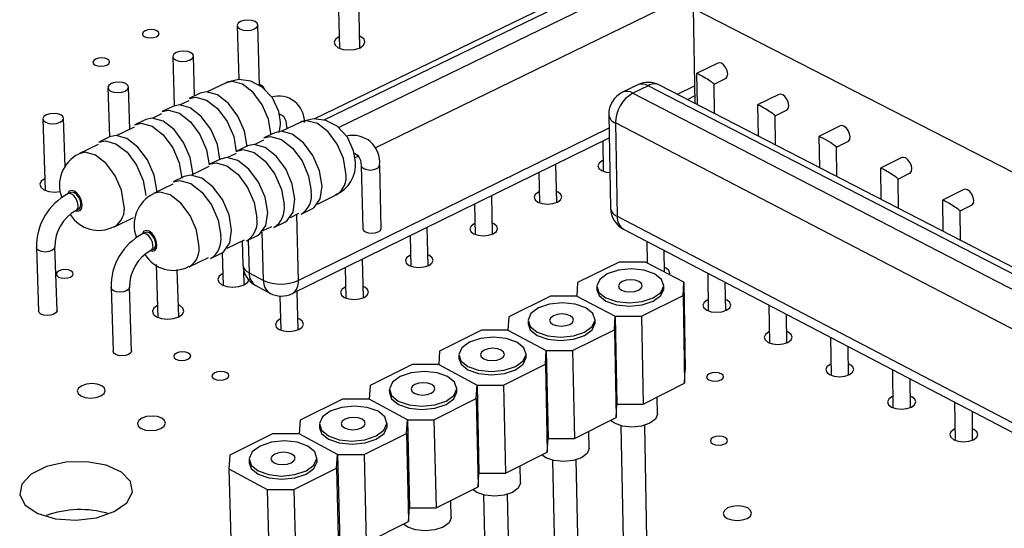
# Model space of a CAD drawing. Extents: x 67 to 205, y 67 to 144.
# Tile 5 of 14: x 101 to 125, y 97 to 109. Entities that reach past the tile are written whole.
import ezdxf

# ---------------------------------------------------------------- set-up
doc = ezdxf.new("R2010")
doc.units = 0
doc.layers.get('0').update_dxf_attribs({"linetype": 'CONTINUOUS'})

msp = doc.modelspace()

# ---------------------------------------------------------------- linework, layer by layer
at = {"color": 7, "linetype": 'CONTINUOUS'}
for p, q in [((120.114, 112.388), (108.255, 106.641)), ((108.826, 110.137), (108.872, 108.385)), ((109.378, 108.398), (109.334, 110.15)), ((132.878, 101.546), (117.61, 109.37)), ((117.61, 109.37), (117.649, 107.029)), ((106.345, 108.946), (106.383, 107.611)), ((106.897, 107.464), (106.855, 108.96)), ((104.751, 108.181), (104.788, 106.964)), ((105.292, 107.208), (105.262, 108.197)), ((118.222, 108.021), (117.696, 107.764)), ((106.069, 107.532), (105.606, 107.309)), ((117.695, 107.762), (117.708, 106.998)), ((118.129, 107.498), (118.411, 107.636)), ((103.15, 107.413), (103.189, 106.195)), ((103.695, 106.389), (103.662, 107.429)), ((116.24, 107.482), (115.864, 107.298)), ((116.496, 107.462), (116.12, 107.278)), ((129.436, 100.779), (116.496, 107.462)), ((129.721, 100.797), (116.782, 107.476)), ((118.141, 106.775), (118.129, 107.499)), ((105.147, 107.088), (104.935, 106.986)), ((105.429, 107.274), (105.16, 107.145)), ((116.12, 107.278), (129.06, 100.587)), ((117.471, 107.121), (117.646, 107.207)), ((119.729, 107.246), (119.204, 106.987)), ((104.758, 106.951), (104.489, 106.821)), ((119.203, 106.986), (119.214, 106.221)), ((119.637, 106.721), (119.919, 106.86)), ((101.541, 106.64), (101.601, 104.874)), ((102.095, 105.458), (102.055, 106.658)), ((104.085, 106.627), (103.816, 106.497)), ((104.475, 106.764), (104.262, 106.662)), ((107.914, 106.561), (107.451, 106.337)), ((115.525, 106.744), (115.569, 104.44)), ((119.648, 105.997), (119.637, 106.722)), ((103.802, 106.44), (103.37, 106.232)), ((107.566, 106.458), (107.568, 106.394)), ((128.623, 99.833), (115.69, 106.541)), ((115.69, 106.541), (115.734, 104.235)), ((121.244, 106.467), (120.719, 106.207)), ((103.193, 106.197), (102.923, 106.067)), ((106.991, 106.114), (106.78, 106.012)), ((107.273, 106.301), (107.004, 106.171)), ((107.707, 102.329), (115.536, 106.171)), ((115.375, 106.092), (115.39, 105.346)), ((120.718, 106.206), (120.728, 105.439)), ((121.153, 105.941), (121.435, 106.08)), ((102.909, 106.01), (102.436, 105.782)), ((106.602, 105.976), (106.333, 105.846)), ((121.163, 105.215), (121.153, 105.941)), ((105.929, 105.65), (105.659, 105.52)), ((106.319, 105.789), (106.107, 105.686)), ((122.766, 105.684), (122.241, 105.423)), ((105.646, 105.463), (105.215, 105.254)), ((109.412, 105.488), (109.451, 103.926)), ((109.905, 103.937), (109.866, 105.5)), ((114.239, 104.578), (114.22, 105.525)), ((122.241, 105.422), (122.25, 104.654)), ((105.037, 105.218), (104.767, 105.088)), ((113.796, 105.317), (113.812, 104.569)), ((122.676, 105.156), (122.959, 105.297)), ((122.685, 104.43), (122.676, 105.157)), ((104.753, 105.03), (104.28, 104.801)), ((124.296, 104.897), (123.771, 104.635)), ((102.232, 104.822), (102.164, 104.79)), ((108.328, 104.536), (108.79, 104.762)), ((112.655, 103.798), (112.634, 104.747)), ((123.771, 104.634), (123.778, 103.865)), ((102.363, 104.379), (102.431, 104.412)), ((107.922, 104.288), (108.19, 104.418)), ((112.209, 104.538), (112.226, 103.789)), ((124.207, 104.368), (124.49, 104.509)), ((124.214, 103.64), (124.207, 104.369)), ((103.311, 103.976), (103.784, 104.206)), ((107.658, 104.209), (107.868, 104.312)), ((106.986, 103.882), (107.197, 103.985)), ((107.251, 103.96), (107.52, 104.091)), ((111.062, 103.015), (111.04, 103.964)), ((115.892, 103.918), (128.272, 97.446)), ((104.077, 103.838), (104.01, 103.805)), ((106.095, 103.447), (106.525, 103.657)), ((106.579, 103.632), (106.848, 103.764)), ((110.615, 103.756), (110.633, 103.004)), ((101.383, 103.462), (101.437, 101.893)), ((101.893, 101.909), (101.84, 103.478)), ((104.21, 103.393), (104.278, 103.426)), ((106.467, 103.628), (106.483, 103.042)), ((116.462, 103.62), (116.472, 103.084)), ((116.906, 102.857), (116.897, 103.393)), ((105.161, 102.991), (105.634, 103.222)), ((105.687, 103.197), (105.957, 103.329)), ((105.975, 103.338), (105.999, 102.527)), ((109.462, 102.227), (109.438, 103.178)), ((104.344, 103.043), (104.384, 101.736)), ((104.902, 101.752), (104.866, 102.923)), ((109.012, 102.969), (109.032, 102.216)), ((115.783, 103.106), (114.757, 102.597)), ((116.43, 103.106), (115.783, 103.106)), ((117.377, 102.611), (116.43, 103.106)), ((106.515, 102.542), (106.505, 102.898)), ((106.643, 102.841), (106.995, 102.654)), ((117.969, 102.832), (117.985, 101.9)), ((103.228, 102.474), (103.278, 100.901)), ((103.736, 100.916), (103.686, 102.489)), ((106.804, 102.525), (107.155, 102.338)), ((114.757, 102.597), (114.737, 102.266)), ((115.23, 102.501), (115.232, 102.422)), ((116.884, 102.453), (116.883, 102.532)), ((117.361, 102.279), (117.377, 102.611)), ((117.377, 102.611), (117.414, 100.447)), ((118.415, 101.907), (118.404, 102.605)), ((107.4, 102.268), (107.423, 101.423)), ((107.855, 101.436), (107.829, 102.388)), ((114.088, 102.266), (113.056, 101.755)), ((114.737, 102.266), (114.088, 102.266)), ((114.737, 102.266), (115.684, 101.768)), ((116.334, 101.768), (117.361, 102.279)), ((117.361, 102.279), (117.397, 100.114)), ((119.484, 102.04), (119.497, 101.107)), ((113.056, 101.755), (113.035, 101.422)), ((115.188, 101.611), (115.187, 101.69)), ((115.665, 101.435), (115.684, 101.768)), ((115.684, 101.768), (116.334, 101.768)), ((115.684, 101.768), (115.725, 99.6)), ((116.334, 101.768), (116.373, 99.6)), ((119.929, 101.113), (119.919, 101.813)), ((113.53, 101.656), (113.532, 101.577)), ((112.384, 101.422), (111.347, 100.908)), ((113.035, 101.422), (112.384, 101.422)), ((113.035, 101.422), (113.982, 100.921)), ((114.633, 100.921), (115.665, 101.435)), ((115.665, 101.435), (115.706, 99.266)), ((121.005, 101.245), (121.018, 100.31)), ((121.45, 100.316), (121.441, 101.017)), ((111.347, 100.908), (111.324, 100.573)), ((111.821, 100.807), (111.823, 100.727)), ((113.484, 100.765), (113.482, 100.844)), ((113.961, 100.586), (113.982, 100.921)), ((113.982, 100.921), (114.633, 100.921)), ((113.982, 100.921), (114.026, 98.749)), ((114.633, 100.921), (114.677, 98.749)), ((110.672, 100.573), (109.629, 100.056)), ((111.324, 100.573), (110.672, 100.573)), ((111.324, 100.573), (112.27, 100.069)), ((112.924, 100.069), (113.961, 100.586)), ((113.961, 100.586), (114.006, 98.413)), ((117.397, 100.114), (117.414, 100.447)), ((122.534, 100.445), (122.545, 99.509)), ((109.629, 100.056), (109.604, 99.719)), ((111.771, 99.914), (111.769, 99.993)), ((112.249, 99.733), (112.27, 100.069)), ((112.27, 100.069), (112.924, 100.069)), ((112.27, 100.069), (112.319, 97.894)), ((112.924, 100.069), (112.972, 97.894)), ((116.373, 99.6), (117.397, 100.114)), ((122.979, 99.514), (122.971, 100.217)), ((110.103, 99.953), (110.105, 99.873)), ((116.732, 99.359), (116.725, 99.777)), ((108.95, 99.719), (107.902, 99.2)), ((109.604, 99.719), (108.95, 99.719)), ((110.55, 99.213), (109.604, 99.719)), ((111.206, 99.213), (112.249, 99.733)), ((112.249, 99.733), (112.298, 97.556)), ((115.706, 99.266), (115.725, 99.6)), ((115.725, 99.6), (116.373, 99.6)), ((124.071, 99.642), (124.081, 98.704)), ((114.677, 98.749), (115.706, 99.266)), ((124.516, 98.708), (124.509, 99.413)), ((107.902, 99.2), (107.875, 98.861)), ((108.376, 99.094), (108.379, 99.015)), ((110.049, 99.059), (110.047, 99.138)), ((110.527, 98.875), (110.55, 99.213)), ((110.55, 99.213), (110.603, 97.034)), ((110.55, 99.213), (111.206, 99.213)), ((111.206, 99.213), (111.257, 97.034)), ((115.827, 99.062), (115.88, 96.249)), ((116.464, 96.26), (116.413, 99.073)), ((107.219, 98.861), (106.166, 98.339)), ((107.875, 98.861), (107.219, 98.861)), ((108.821, 98.353), (107.875, 98.861)), ((109.478, 98.353), (110.527, 98.875)), ((110.527, 98.875), (110.58, 96.695)), ((115.042, 98.512), (115.034, 98.929)), ((114.006, 98.413), (114.026, 98.749)), ((114.026, 98.749), (114.677, 98.749)), ((106.166, 98.339), (106.137, 97.999)), ((108.796, 98.013), (108.821, 98.353)), ((108.821, 98.353), (108.878, 96.17)), ((108.821, 98.353), (109.478, 98.353)), ((109.478, 98.353), (109.534, 96.17)), ((112.972, 97.894), (114.006, 98.413)), ((106.64, 98.231), (106.643, 98.151)), ((108.317, 98.199), (108.315, 98.279)), ((113.343, 97.66), (113.334, 98.076)), ((114.135, 98.211), (114.193, 95.394)), ((114.778, 95.406), (114.722, 98.223)), ((106.137, 97.999), (107.083, 97.488)), ((106.137, 97.999), (106.201, 95.815)), ((107.741, 97.488), (108.796, 98.013)), ((108.796, 98.013), (108.853, 95.829)), ((112.298, 97.556), (112.319, 97.894)), ((112.319, 97.894), (112.972, 97.894)), ((111.257, 97.034), (112.298, 97.556)), ((107.083, 97.488), (107.741, 97.488)), ((107.083, 97.488), (107.144, 95.301)), ((107.741, 97.488), (107.801, 95.301)), ((112.434, 97.356), (112.498, 94.535)), ((113.084, 94.548), (113.023, 97.369)), ((111.635, 96.803), (111.625, 97.219)), ((110.58, 96.695), (110.603, 97.034)), ((110.603, 97.034), (111.257, 97.034)), ((109.534, 96.17), (110.58, 96.695))]:
    msp.add_line(p, q, dxfattribs=at)
at = {"color": 8, "linetype": 'CONTINUOUS'}
for p, q in [((120.366, 112.37), (108.486, 106.61)), ((108.844, 106.427), (120.719, 112.191)), ((121.139, 111.466), (109.744, 105.919)), ((117.222, 107.249), (117.642, 107.455)), ((107.851, 102.654), (115.532, 106.42)), ((109.342, 105.723), (109.25, 105.678)), ((107.807, 104.282), (107.851, 102.654)), ((115.734, 104.235), (128.503, 97.565)), ((106.62, 103.652), (106.643, 102.841)), ((106.995, 102.654), (106.961, 103.85))]:
    msp.add_line(p, q, dxfattribs=at)
at = {"color": 7, "linetype": 'CONTINUOUS'}
for points in [[(106.412, 108.863), (106.492, 108.836), (106.589, 108.826), (106.687, 108.836), (106.772, 108.863), (106.831, 108.905), (106.854, 108.953), (106.839, 109.002), (106.787, 109.043), (106.707, 109.071), (106.611, 109.081), (106.512, 109.071), (106.427, 109.043), (106.369, 109.002), (106.345, 108.953), (106.36, 108.905), (106.412, 108.863)], [(104.349, 108.671), (104.396, 108.705), (104.415, 108.744), (104.403, 108.783), (104.362, 108.817), (104.298, 108.839), (104.22, 108.847), (104.141, 108.839), (104.072, 108.817), (104.025, 108.783), (104.005, 108.744), (104.017, 108.705), (104.059, 108.671), (104.123, 108.649), (104.201, 108.641), (104.28, 108.649), (104.349, 108.671)], [(108.864, 108.669), (108.863, 108.668), (108.776, 108.607), (108.742, 108.534), (108.765, 108.461), (108.842, 108.399), (108.963, 108.358), (109.107, 108.343), (109.253, 108.358), (109.38, 108.399), (109.38, 108.399)], [(109.38, 108.399), (109.467, 108.461), (109.501, 108.534), (109.478, 108.607), (109.4, 108.668), (109.371, 108.682)], [(104.818, 108.098), (104.899, 108.071), (104.995, 108.061), (105.094, 108.071), (105.179, 108.098), (105.238, 108.14), (105.262, 108.189), (105.247, 108.238), (105.195, 108.279), (105.115, 108.307), (105.018, 108.317), (104.92, 108.307), (104.835, 108.279), (104.776, 108.238), (104.752, 108.189), (104.767, 108.14), (104.818, 108.098)], [(103.125, 107.972), (103.173, 108.005), (103.192, 108.045), (103.18, 108.084), (103.139, 108.118), (103.074, 108.14), (102.996, 108.148), (102.917, 108.14), (102.848, 108.118), (102.801, 108.084), (102.781, 108.045), (102.793, 108.005), (102.834, 107.972), (102.899, 107.95), (102.977, 107.942), (103.056, 107.95), (103.125, 107.972)], [(118.411, 107.636), (118.423, 107.644), (118.454, 107.687), (118.464, 107.752), (118.452, 107.829), (118.419, 107.906), (118.37, 107.971), (118.313, 108.014), (118.257, 108.029), (118.222, 108.021)], [(103.217, 107.33), (103.297, 107.302), (103.394, 107.292), (103.493, 107.302), (103.579, 107.33), (103.638, 107.372), (103.662, 107.421), (103.647, 107.47), (103.596, 107.512), (103.515, 107.54), (103.419, 107.549), (103.32, 107.54), (103.234, 107.512), (103.175, 107.47), (103.151, 107.421), (103.165, 107.372), (103.217, 107.33)], [(107.414, 106.557), (107.371, 106.827), (107.217, 107.16), (106.964, 107.429), (106.686, 107.573), (106.389, 107.613), (106.099, 107.546), (106.068, 107.524)], [(118.128, 107.497), (118.129, 107.498), (118.128, 107.502), (118.12, 107.51), (118.106, 107.521), (118.086, 107.536), (118.06, 107.554), (118.031, 107.574), (117.997, 107.596), (117.961, 107.619), (117.924, 107.642), (117.886, 107.665), (117.849, 107.687), (117.814, 107.707), (117.782, 107.725), (117.754, 107.74), (117.73, 107.751), (117.713, 107.759), (117.701, 107.763), (117.696, 107.764)], [(106.59, 105.958), (106.589, 105.961), (106.526, 106.335), (106.364, 106.708), (106.129, 107.025), (105.856, 107.236), (105.588, 107.309), (105.429, 107.274)], [(105.16, 107.145), (105.32, 107.18), (105.588, 107.107), (105.86, 106.895), (106.096, 106.579), (106.258, 106.205), (106.321, 105.831)], [(119.919, 106.86), (119.931, 106.867), (119.963, 106.911), (119.973, 106.976), (119.961, 107.053), (119.928, 107.13), (119.879, 107.195), (119.822, 107.239), (119.765, 107.254), (119.729, 107.246)], [(104.489, 106.821), (104.648, 106.857), (104.916, 106.783), (105.189, 106.571), (105.424, 106.254), (105.586, 105.88), (105.65, 105.506)], [(105.918, 105.645), (105.855, 106.01), (105.693, 106.384), (105.458, 106.701), (105.185, 106.912), (104.917, 106.986), (104.758, 106.951)], [(119.637, 106.721), (119.637, 106.721), (119.636, 106.725), (119.628, 106.733), (119.614, 106.745), (119.594, 106.759), (119.569, 106.777), (119.539, 106.797), (119.506, 106.819), (119.47, 106.842), (119.432, 106.865), (119.395, 106.888), (119.358, 106.91), (119.322, 106.93), (119.29, 106.948), (119.262, 106.963), (119.238, 106.975), (119.221, 106.983), (119.209, 106.987), (119.204, 106.987)], [(101.608, 106.558), (101.688, 106.53), (101.785, 106.52), (101.884, 106.53), (101.97, 106.558), (102.03, 106.6), (102.055, 106.649), (102.04, 106.698), (101.988, 106.74), (101.908, 106.768), (101.811, 106.778), (101.712, 106.768), (101.626, 106.74), (101.566, 106.698), (101.542, 106.649), (101.556, 106.6), (101.608, 106.558)], [(105.247, 105.27), (105.247, 105.31), (105.183, 105.685), (105.02, 106.059), (104.785, 106.376), (104.512, 106.588), (104.244, 106.662), (104.085, 106.627)], [(107.38, 106.303), (107.413, 106.494), (107.414, 106.557)], [(107.382, 106.756), (107.404, 106.757), (107.489, 106.706), (107.547, 106.591), (107.566, 106.458)], [(109.265, 105.582), (109.222, 105.854), (109.068, 106.188), (108.815, 106.458), (108.535, 106.603), (108.237, 106.643), (107.945, 106.576), (107.913, 106.553)], [(103.816, 106.497), (103.975, 106.532), (104.243, 106.458), (104.516, 106.247), (104.751, 105.929), (104.913, 105.554), (104.978, 105.18)], [(108.19, 104.418), (108.25, 104.455), (108.396, 104.667), (108.441, 104.984), (108.378, 105.359), (108.216, 105.734), (107.98, 106.051), (107.705, 106.263), (107.435, 106.338), (107.273, 106.301)], [(121.435, 106.08), (121.447, 106.088), (121.479, 106.131), (121.489, 106.197), (121.477, 106.274), (121.444, 106.351), (121.395, 106.416), (121.337, 106.46), (121.28, 106.475), (121.244, 106.467)], [(102.923, 106.067), (103.082, 106.102), (103.35, 106.028), (103.623, 105.816), (103.858, 105.498), (104.021, 105.123), (104.086, 104.748)], [(104.356, 104.838), (104.356, 104.879), (104.291, 105.253), (104.129, 105.628), (103.893, 105.946), (103.62, 106.158), (103.352, 106.233), (103.193, 106.197)], [(107.004, 106.171), (107.167, 106.208), (107.437, 106.133), (107.711, 105.921), (107.947, 105.603), (108.11, 105.228), (108.173, 104.853)], [(106.333, 105.846), (106.495, 105.882), (106.765, 105.808), (107.039, 105.595), (107.276, 105.277), (107.438, 104.901), (107.502, 104.526)], [(107.52, 104.091), (107.579, 104.128), (107.726, 104.34), (107.77, 104.657), (107.707, 105.032), (107.544, 105.407), (107.308, 105.725), (107.034, 105.938), (106.764, 106.012), (106.602, 105.976)], [(106.848, 103.764), (106.908, 103.801), (107.054, 104.012), (107.098, 104.33), (107.034, 104.705), (106.872, 105.081), (106.635, 105.399), (106.361, 105.612), (106.091, 105.686), (105.929, 105.65)], [(109.233, 105.786), (109.252, 105.786), (109.335, 105.736), (109.393, 105.622), (109.412, 105.488)], [(115.384, 105.615), (115.366, 105.607), (115.289, 105.551), (115.259, 105.485), (115.281, 105.419), (115.352, 105.363), (115.461, 105.326), (115.552, 105.314)], [(122.959, 105.297), (122.97, 105.304), (123.002, 105.348), (123.013, 105.413), (123.001, 105.49), (122.967, 105.568), (122.918, 105.633), (122.861, 105.677), (122.803, 105.692), (122.766, 105.684)], [(105.659, 105.52), (105.822, 105.556), (106.092, 105.481), (106.366, 105.268), (106.602, 104.95), (106.765, 104.574), (106.829, 104.199)], [(122.676, 105.156), (122.676, 105.156), (122.675, 105.16), (122.667, 105.168), (122.654, 105.179), (122.634, 105.194), (122.609, 105.212), (122.579, 105.232), (122.546, 105.254), (122.51, 105.277), (122.472, 105.3), (122.434, 105.323), (122.397, 105.345), (122.362, 105.365), (122.329, 105.383), (122.301, 105.398), (122.277, 105.41), (122.259, 105.418), (122.247, 105.423), (122.241, 105.423)], [(101.591, 105.163), (101.505, 105.102), (101.468, 105.027), (101.49, 104.953), (101.567, 104.89), (101.688, 104.848), (101.833, 104.833), (101.97, 104.845)], [(104.767, 105.088), (104.929, 105.123), (105.199, 105.048), (105.473, 104.835), (105.71, 104.516), (105.873, 104.14), (105.937, 103.764)], [(105.957, 103.329), (106.017, 103.366), (106.163, 103.578), (106.207, 103.895), (106.143, 104.271), (105.98, 104.647), (105.743, 104.966), (105.469, 105.179), (105.199, 105.254), (105.037, 105.218)], [(114.257, 104.587), (114.334, 104.643), (114.364, 104.709), (114.342, 104.775), (114.272, 104.832), (114.234, 104.849)], [(124.49, 104.509), (124.501, 104.516), (124.533, 104.56), (124.544, 104.626), (124.532, 104.703), (124.499, 104.78), (124.449, 104.846), (124.391, 104.89), (124.334, 104.905), (124.296, 104.897)], [(102.431, 104.412), (102.444, 104.42), (102.475, 104.466), (102.485, 104.535), (102.47, 104.617), (102.435, 104.698), (102.384, 104.767), (102.325, 104.814), (102.266, 104.83), (102.232, 104.822)], [(113.806, 104.84), (113.789, 104.832), (113.711, 104.775), (113.681, 104.709), (113.703, 104.643), (113.773, 104.587), (113.882, 104.549), (114.012, 104.536), (114.144, 104.549), (114.257, 104.587)], [(124.206, 104.368), (124.206, 104.368), (124.206, 104.372), (124.198, 104.379), (124.185, 104.391), (124.165, 104.406), (124.14, 104.423), (124.11, 104.444), (124.077, 104.465), (124.041, 104.488), (124.003, 104.512), (123.965, 104.535), (123.928, 104.557), (123.892, 104.577), (123.86, 104.595), (123.831, 104.61), (123.807, 104.622), (123.789, 104.63), (123.777, 104.635), (123.771, 104.635)], [(109.451, 103.926), (109.466, 103.887), (109.512, 103.85), (109.583, 103.825), (109.669, 103.816), (109.757, 103.825), (109.832, 103.85)], [(109.832, 103.85), (109.884, 103.887), (109.904, 103.931), (109.905, 103.937)], [(112.22, 104.06), (112.203, 104.052), (112.125, 103.996), (112.095, 103.929), (112.117, 103.863), (112.187, 103.806), (112.296, 103.769), (112.426, 103.755), (112.558, 103.769), (112.672, 103.806), (112.672, 103.806)], [(112.672, 103.806), (112.75, 103.863), (112.78, 103.929), (112.758, 103.996), (112.688, 104.052), (112.649, 104.07)], [(104.278, 103.426), (104.291, 103.435), (104.323, 103.481), (104.332, 103.55), (104.318, 103.631), (104.283, 103.713), (104.231, 103.783), (104.172, 103.829), (104.113, 103.846), (104.077, 103.838)], [(110.626, 103.277), (110.61, 103.27), (110.532, 103.213), (110.501, 103.146), (110.522, 103.079), (110.593, 103.022), (110.702, 102.984), (110.832, 102.971), (110.965, 102.984), (111.079, 103.022), (111.079, 103.022)], [(111.079, 103.022), (111.157, 103.079), (111.188, 103.146), (111.166, 103.213), (111.096, 103.27), (111.056, 103.287)], [(102.224, 102.736), (102.272, 102.771), (102.292, 102.812), (102.28, 102.852), (102.238, 102.887), (102.173, 102.91), (102.094, 102.918), (102.013, 102.91), (101.943, 102.887), (101.894, 102.852), (101.875, 102.812), (101.886, 102.771), (101.928, 102.736), (101.994, 102.713), (102.073, 102.705), (102.154, 102.713), (102.224, 102.736)], [(116.625, 102.219), (116.811, 102.356), (116.882, 102.517), (116.828, 102.679), (116.656, 102.815), (116.393, 102.906), (116.079, 102.938), (115.762, 102.906), (115.489, 102.815), (115.302, 102.679), (115.231, 102.517), (115.284, 102.356), (115.456, 102.219), (115.719, 102.128), (116.034, 102.095), (116.352, 102.128), (116.625, 102.219)], [(117.026, 102.794), (117.035, 102.83), (117.013, 102.897), (116.941, 102.954), (116.904, 102.971)], [(105.99, 102.821), (105.902, 102.757), (105.866, 102.681), (105.889, 102.606), (105.967, 102.542), (106.089, 102.499), (106.236, 102.484), (106.386, 102.499), (106.515, 102.542)], [(106.546, 102.817), (106.538, 102.821), (106.507, 102.836)], [(106.515, 102.542), (106.604, 102.606), (106.64, 102.681), (106.64, 102.693)], [(116.258, 102.411), (116.325, 102.46), (116.35, 102.517), (116.331, 102.575), (116.27, 102.623), (116.176, 102.656), (116.064, 102.667), (115.952, 102.656), (115.855, 102.623), (115.788, 102.575), (115.763, 102.517), (115.782, 102.46), (115.843, 102.411), (115.937, 102.379), (116.048, 102.367), (116.161, 102.379), (116.258, 102.411)], [(109.025, 102.49), (109.01, 102.483), (108.931, 102.426), (108.899, 102.359), (108.921, 102.291), (108.991, 102.234), (109.1, 102.196), (109.231, 102.183), (109.363, 102.196), (109.478, 102.234), (109.478, 102.234)], [(109.478, 102.234), (109.557, 102.291), (109.588, 102.359), (109.567, 102.426), (109.496, 102.483), (109.455, 102.501)], [(115.232, 102.422), (115.286, 102.277), (115.457, 102.14), (115.72, 102.049), (116.035, 102.016), (116.353, 102.049), (116.626, 102.14)], [(116.626, 102.14), (116.812, 102.277), (116.884, 102.439), (116.884, 102.453)], [(117.98, 102.175), (117.96, 102.166), (117.883, 102.109), (117.853, 102.041), (117.876, 101.974), (117.948, 101.917), (118.058, 101.878), (118.189, 101.865), (118.322, 101.878), (118.436, 101.917), (118.436, 101.917)], [(118.436, 101.917), (118.513, 101.974), (118.542, 102.041), (118.519, 102.109), (118.447, 102.166), (118.411, 102.182)], [(104.375, 102.031), (104.287, 101.968), (104.251, 101.892), (104.273, 101.816), (104.352, 101.751), (104.474, 101.708), (104.621, 101.693), (104.771, 101.708), (104.9, 101.751)], [(104.9, 101.751), (104.99, 101.816), (105.026, 101.892), (105.003, 101.968), (104.925, 102.032), (104.893, 102.047)], [(114.927, 101.374), (115.114, 101.512), (115.187, 101.674), (115.133, 101.836), (114.961, 101.973), (114.698, 102.065), (114.384, 102.097), (114.065, 102.065), (113.791, 101.973), (113.604, 101.836), (113.531, 101.674), (113.584, 101.512), (113.755, 101.374), (114.018, 101.282), (114.334, 101.25), (114.653, 101.282), (114.927, 101.374)], [(101.818, 101.818), (101.742, 101.793), (101.654, 101.784), (101.567, 101.793), (101.496, 101.818), (101.45, 101.856), (101.437, 101.893)], [(101.893, 101.909), (101.893, 101.901), (101.871, 101.856), (101.818, 101.818)], [(107.415, 101.699), (107.401, 101.692), (107.322, 101.635), (107.29, 101.567), (107.311, 101.5), (107.381, 101.442), (107.49, 101.404), (107.621, 101.391), (107.754, 101.404), (107.869, 101.442), (107.869, 101.442)], [(107.869, 101.442), (107.949, 101.5), (107.98, 101.567), (107.959, 101.635), (107.889, 101.692), (107.847, 101.711)], [(114.561, 101.567), (114.627, 101.616), (114.653, 101.674), (114.634, 101.732), (114.573, 101.78), (114.479, 101.813), (114.368, 101.825), (114.254, 101.813), (114.157, 101.78), (114.09, 101.732), (114.064, 101.674), (114.083, 101.616), (114.144, 101.567), (114.238, 101.535), (114.35, 101.523), (114.463, 101.535), (114.561, 101.567)], [(113.532, 101.577), (113.585, 101.433), (113.757, 101.295), (114.02, 101.203), (114.335, 101.171), (114.654, 101.203), (114.929, 101.295)], [(114.929, 101.295), (115.116, 101.433), (115.188, 101.595), (115.188, 101.611)], [(113.22, 100.525), (113.409, 100.663), (113.482, 100.826), (113.429, 100.989), (113.258, 101.127), (112.994, 101.219), (112.679, 101.252), (112.36, 101.219), (112.085, 101.127), (111.896, 100.989), (111.822, 100.826), (111.874, 100.663), (112.045, 100.525), (112.309, 100.432), (112.625, 100.4), (112.945, 100.432), (113.22, 100.525)], [(119.493, 101.383), (119.472, 101.374), (119.395, 101.316), (119.366, 101.248), (119.389, 101.181), (119.462, 101.123), (119.572, 101.085), (119.704, 101.071), (119.837, 101.085), (119.95, 101.123), (119.95, 101.123)], [(119.95, 101.123), (120.028, 101.181), (120.057, 101.248), (120.033, 101.316), (119.961, 101.374), (119.925, 101.39)], [(112.854, 100.719), (112.921, 100.768), (112.947, 100.826), (112.928, 100.884), (112.867, 100.933), (112.774, 100.966), (112.662, 100.977), (112.548, 100.966), (112.45, 100.933), (112.383, 100.884), (112.357, 100.826), (112.375, 100.768), (112.436, 100.719), (112.53, 100.686), (112.642, 100.675), (112.756, 100.686), (112.854, 100.719)], [(103.661, 100.826), (103.584, 100.8), (103.496, 100.792), (103.409, 100.8), (103.338, 100.826), (103.292, 100.864), (103.278, 100.901)], [(103.736, 100.916), (103.735, 100.909), (103.714, 100.864), (103.661, 100.826)], [(105.128, 100.704), (105.177, 100.739), (105.197, 100.781), (105.184, 100.822), (105.142, 100.857), (105.076, 100.88), (104.996, 100.888), (104.915, 100.88), (104.845, 100.857), (104.796, 100.822), (104.776, 100.781), (104.789, 100.739), (104.831, 100.704), (104.897, 100.681), (104.977, 100.673), (105.058, 100.681), (105.128, 100.704)], [(111.823, 100.727), (111.876, 100.584), (112.047, 100.445), (112.31, 100.353), (112.626, 100.32), (112.947, 100.353), (113.222, 100.445)], [(113.222, 100.445), (113.411, 100.584), (113.484, 100.747), (113.484, 100.765)], [(121.014, 100.588), (120.992, 100.577), (120.915, 100.52), (120.886, 100.452), (120.91, 100.384), (120.983, 100.326), (121.093, 100.287), (121.226, 100.274), (121.359, 100.287), (121.472, 100.326), (121.472, 100.326)], [(121.472, 100.326), (121.55, 100.384), (121.578, 100.452), (121.555, 100.52), (121.482, 100.577), (121.447, 100.593)], [(106.074, 100.218), (106.122, 100.253), (106.142, 100.294), (106.129, 100.336), (106.086, 100.371), (106.02, 100.394), (105.94, 100.402), (105.859, 100.394), (105.789, 100.371), (105.74, 100.336), (105.721, 100.294), (105.733, 100.253), (105.776, 100.218), (105.842, 100.194), (105.922, 100.186), (106.003, 100.194), (106.074, 100.218)], [(111.504, 99.671), (111.694, 99.81), (111.769, 99.974), (111.716, 100.138), (111.545, 100.276), (111.282, 100.369), (110.966, 100.401), (110.645, 100.369), (110.369, 100.276), (110.179, 100.138), (110.104, 99.974), (110.156, 99.81), (110.326, 99.671), (110.59, 99.578), (110.907, 99.545), (111.228, 99.578), (111.504, 99.671)], [(118.298, 100.193), (118.346, 100.229), (118.364, 100.27), (118.35, 100.311), (118.306, 100.346), (118.238, 100.37), (118.158, 100.378), (118.077, 100.37), (118.008, 100.346), (117.961, 100.311), (117.943, 100.27), (117.957, 100.229), (118.001, 100.193), (118.068, 100.17), (118.148, 100.162), (118.229, 100.17), (118.298, 100.193)], [(102.974, 99.8), (103.055, 99.857), (103.087, 99.926), (103.067, 99.994), (102.998, 100.052), (102.889, 100.091), (102.757, 100.104), (102.624, 100.091), (102.507, 100.052), (102.427, 99.994), (102.394, 99.926), (102.414, 99.857), (102.483, 99.8), (102.592, 99.761), (102.724, 99.747), (102.858, 99.761), (102.974, 99.8)], [(111.138, 99.866), (111.206, 99.915), (111.232, 99.974), (111.214, 100.032), (111.153, 100.081), (111.059, 100.114), (110.947, 100.126), (110.833, 100.114), (110.735, 100.081), (110.667, 100.032), (110.64, 99.974), (110.659, 99.915), (110.719, 99.866), (110.813, 99.833), (110.926, 99.821), (111.04, 99.833), (111.138, 99.866)], [(110.105, 99.873), (110.158, 99.73), (110.328, 99.591), (110.592, 99.498), (110.909, 99.466), (111.23, 99.498), (111.506, 99.591)], [(111.506, 99.591), (111.696, 99.73), (111.77, 99.894), (111.771, 99.914)], [(122.542, 99.788), (122.519, 99.777), (122.442, 99.719), (122.414, 99.651), (122.438, 99.583), (122.511, 99.525), (122.622, 99.486), (122.755, 99.472), (122.888, 99.486), (123.002, 99.525), (123.002, 99.525)], [(123.002, 99.525), (123.079, 99.583), (123.108, 99.651), (123.084, 99.719), (123.01, 99.777), (122.976, 99.793)], [(109.78, 98.812), (109.971, 98.952), (110.046, 99.117), (109.994, 99.282), (109.824, 99.421), (109.56, 99.514), (109.243, 99.547), (108.922, 99.514), (108.645, 99.421), (108.453, 99.282), (108.377, 99.117), (108.428, 98.952), (108.598, 98.812), (108.862, 98.719), (109.18, 98.686), (109.502, 98.719), (109.78, 98.812)], [(104.46, 98.996), (104.541, 99.054), (104.574, 99.123), (104.553, 99.191), (104.483, 99.249), (104.374, 99.288), (104.242, 99.302), (104.108, 99.288), (103.992, 99.249), (103.911, 99.191), (103.878, 99.123), (103.898, 99.054), (103.969, 98.996), (104.078, 98.957), (104.21, 98.943), (104.344, 98.957), (104.46, 98.996)], [(109.413, 99.009), (109.481, 99.058), (109.508, 99.117), (109.49, 99.175), (109.429, 99.225), (109.336, 99.258), (109.223, 99.27), (109.109, 99.258), (109.01, 99.225), (108.942, 99.175), (108.915, 99.117), (108.933, 99.058), (108.994, 99.009), (109.087, 98.975), (109.2, 98.964), (109.315, 98.975), (109.413, 99.009)], [(116.732, 99.359), (116.732, 99.348), (116.679, 99.226), (116.54, 99.123), (116.336, 99.054), (116.098, 99.029), (115.863, 99.054), (115.666, 99.123), (115.565, 99.195)], [(108.379, 99.015), (108.43, 98.873), (108.6, 98.733), (108.864, 98.639), (109.182, 98.606), (109.504, 98.639), (109.782, 98.733)], [(109.782, 98.733), (109.973, 98.873), (110.048, 99.037), (110.049, 99.059)], [(118.392, 98.617), (118.44, 98.653), (118.458, 98.694), (118.444, 98.736), (118.399, 98.772), (118.332, 98.795), (118.251, 98.804), (118.17, 98.795), (118.1, 98.772), (118.053, 98.736), (118.035, 98.694), (118.049, 98.653), (118.093, 98.617), (118.161, 98.593), (118.241, 98.585), (118.323, 98.593), (118.392, 98.617)], [(124.078, 98.984), (124.054, 98.973), (123.977, 98.915), (123.949, 98.846), (123.973, 98.778), (124.047, 98.719), (124.159, 98.68), (124.292, 98.667), (124.425, 98.68), (124.539, 98.719), (124.539, 98.719)], [(124.539, 98.719), (124.616, 98.778), (124.645, 98.846), (124.62, 98.915), (124.546, 98.973), (124.513, 98.989)], [(108.046, 97.949), (108.238, 98.09), (108.314, 98.256), (108.264, 98.421), (108.093, 98.561), (107.829, 98.655), (107.512, 98.688), (107.19, 98.655), (106.911, 98.561), (106.718, 98.421), (106.641, 98.256), (106.691, 98.09), (106.861, 97.949), (107.125, 97.855), (107.443, 97.822), (107.767, 97.855), (108.046, 97.949)], [(107.68, 98.147), (107.748, 98.197), (107.775, 98.256), (107.757, 98.314), (107.697, 98.364), (107.603, 98.398), (107.49, 98.409), (107.375, 98.398), (107.276, 98.364), (107.208, 98.314), (107.18, 98.256), (107.198, 98.197), (107.259, 98.147), (107.353, 98.113), (107.465, 98.102), (107.58, 98.113), (107.68, 98.147)], [(115.042, 98.512), (115.042, 98.499), (114.988, 98.377), (114.848, 98.273), (114.643, 98.203), (114.404, 98.179), (114.169, 98.203), (113.972, 98.273), (113.871, 98.345)], [(103.307, 96.943), (103.618, 97.163), (103.759, 97.423), (103.712, 97.686), (103.483, 97.918), (103.104, 98.088), (102.626, 98.172), (102.113, 98.16), (101.634, 98.053), (101.253, 97.865), (101.021, 97.622), (100.971, 97.356), (101.11, 97.103), (101.418, 96.898), (101.855, 96.767), (102.361, 96.73), (102.868, 96.792), (103.307, 96.943)], [(106.643, 98.151), (106.693, 98.01), (106.863, 97.87), (107.128, 97.776), (107.446, 97.743), (107.769, 97.776), (108.048, 97.87)], [(108.048, 97.87), (108.24, 98.01), (108.317, 98.176), (108.317, 98.199)], [(113.343, 97.66), (113.343, 97.646), (113.288, 97.523), (113.147, 97.418), (112.941, 97.348), (112.702, 97.324), (112.466, 97.348), (112.269, 97.418), (112.168, 97.491)], [(118.946, 96.775), (119.025, 96.834), (119.055, 96.904), (119.031, 96.973), (118.958, 97.032), (118.846, 97.072), (118.713, 97.086), (118.578, 97.072), (118.463, 97.032), (118.384, 96.973), (118.355, 96.904), (118.378, 96.834), (118.451, 96.775), (118.563, 96.736), (118.696, 96.722), (118.831, 96.736), (118.946, 96.775)], [(111.635, 96.803), (111.635, 96.788), (111.579, 96.664), (111.437, 96.559), (111.23, 96.489), (110.991, 96.464), (110.754, 96.489), (110.557, 96.559), (110.456, 96.633)]]:
    msp.add_lwpolyline(points, dxfattribs=at)
at = {"color": 8, "linetype": 'CONTINUOUS'}
for points in [[(107.18, 106.256), (107.179, 106.278), (107.118, 106.635), (106.964, 106.992), (106.739, 107.294), (106.478, 107.496), (106.222, 107.566), (106.069, 107.532)], [(109.031, 105.303), (108.971, 105.661), (108.816, 106.019), (108.59, 106.323), (108.328, 106.525), (108.069, 106.596), (107.914, 106.561)], [(107.566, 106.457), (107.58, 106.421), (107.593, 106.406)], [(103.548, 104.519), (103.486, 104.878), (103.331, 105.237), (103.105, 105.541), (102.844, 105.744), (102.588, 105.816), (102.434, 105.781)], [(109.412, 105.487), (109.426, 105.45), (109.472, 105.413), (109.544, 105.388), (109.63, 105.379), (109.718, 105.388), (109.793, 105.413)], [(109.793, 105.413), (109.845, 105.45), (109.865, 105.494), (109.866, 105.5)], [(102.515, 104.519), (102.498, 104.617), (102.456, 104.715), (102.394, 104.798), (102.323, 104.853), (102.253, 104.873), (102.195, 104.853), (102.158, 104.798), (102.156, 104.792)], [(102.417, 104.502), (102.403, 104.584), (102.367, 104.666), (102.316, 104.735), (102.257, 104.781), (102.199, 104.797), (102.164, 104.79)], [(105.399, 103.533), (105.337, 103.893), (105.181, 104.253), (104.955, 104.558), (104.693, 104.763), (104.435, 104.835), (104.278, 104.8)], [(102.361, 104.371), (102.409, 104.361), (102.467, 104.381), (102.504, 104.436), (102.515, 104.519)], [(104.363, 103.533), (104.346, 103.631), (104.303, 103.73), (104.242, 103.813), (104.17, 103.869), (104.1, 103.888), (104.042, 103.869), (104.004, 103.814), (104.002, 103.808)], [(104.264, 103.517), (104.25, 103.599), (104.215, 103.68), (104.163, 103.75), (104.104, 103.796), (104.045, 103.813), (104.01, 103.805)], [(101.765, 103.388), (101.689, 103.363), (101.6, 103.354), (101.514, 103.363), (101.442, 103.388), (101.397, 103.426), (101.383, 103.462)], [(101.841, 103.477), (101.84, 103.47), (101.818, 103.426), (101.765, 103.388)], [(104.201, 103.388), (104.255, 103.376), (104.314, 103.395), (104.352, 103.45), (104.363, 103.533)], [(103.611, 102.399), (103.534, 102.373), (103.446, 102.364), (103.359, 102.373), (103.287, 102.399), (103.241, 102.437), (103.228, 102.474)], [(103.686, 102.488), (103.686, 102.481), (103.664, 102.437), (103.611, 102.399)]]:
    msp.add_lwpolyline(points, dxfattribs=at)
at = {"color": 7, "linetype": 'CONTINUOUS'}
for centre, radius, start, end in [((116.505, 106.94), 0.604, 62.7006, 116.0722), ((106.84, 107.305), 0.193, 13.6091, 73.0482), ((116.129, 106.756), 0.604, 116.063, 181.0766), ((107.37, 106.568), 0.638, 358.639, 105.8438), ((116.544, 106.537), 0.853, 119.7865, 179.7694), ((109.209, 105.573), 0.66, 353.6272, 104.4356), ((120.168, 104.811), 1.499, 48.9277, 68.4858), ((102.811, 105.003), 0.858, 116.0069, 200.9866), ((108.471, 105.506), 0.797, 293.0622, 5.4891), ((107.639, 104.752), 0.544, 301.3738, 10.7583), ((102.854, 103.491), 1.47, 117.9726, 181.1276), ((104.657, 104.02), 0.86, 116.0814, 201.1146), ((102.846, 103.497), 1.006, 118.7015, 181.0881), ((106.968, 104.424), 0.544, 301.4029, 10.8358), ((116.171, 104.451), 0.602, 181.0869, 242.4085), ((102.915, 104.699), 0.811, 211.0707, 298.667), ((106.296, 104.096), 0.543, 301.4323, 10.9135), ((104.707, 102.5), 1.48, 118.1178, 181.0167), ((105.404, 103.66), 0.543, 301.4714, 11.0168), ((104.699, 102.506), 1.013, 118.8488, 180.9758), ((104.762, 103.715), 0.814, 211.2215, 298.8211), ((107.088, 103.059), 0.605, 181.6464, 241.9611), ((107.423, 103.599), 1.038, 245.6217, 294.3783), ((107.44, 102.873), 0.607, 241.9571, 296.1447), ((102.464, 94.553), 2.439, 73.5383, 110.0262)]:
    msp.add_arc(centre, radius, start, end, dxfattribs=at)
at = {"color": 8, "linetype": 'CONTINUOUS'}
for centre, radius, start, end in [((115.972, 107.042), 0.278, 57.9396, 112.9436), ((116.348, 107.226), 0.278, 57.9803, 112.9542), ((116.653, 107.191), 0.313, 65.6439, 120.1495), ((115.779, 106.781), 0.256, 188.2325, 249.8088), ((108.519, 105.207), 0.521, 301.3331, 10.6583), ((102.301, 104.479), 0.118, 302.295, 11.2649), ((103.041, 104.418), 0.517, 301.4337, 11.2763), ((115.824, 104.476), 0.257, 188.0991, 249.5474), ((116.079, 104.209), 0.346, 175.6408, 237.3898), ((104.148, 103.494), 0.118, 302.3051, 11.0753), ((104.89, 103.434), 0.519, 301.4284, 11.0863), ((106.734, 103.077), 0.253, 188.0463, 248.9676), ((106.983, 102.816), 0.341, 175.7148, 238.2037), ((107.335, 102.628), 0.341, 175.6793, 238.1919), ((107.533, 102.6), 0.323, 302.713, 9.5544)]:
    msp.add_arc(centre, radius, start, end, dxfattribs=at)

doc.saveas('drawing.dxf')
